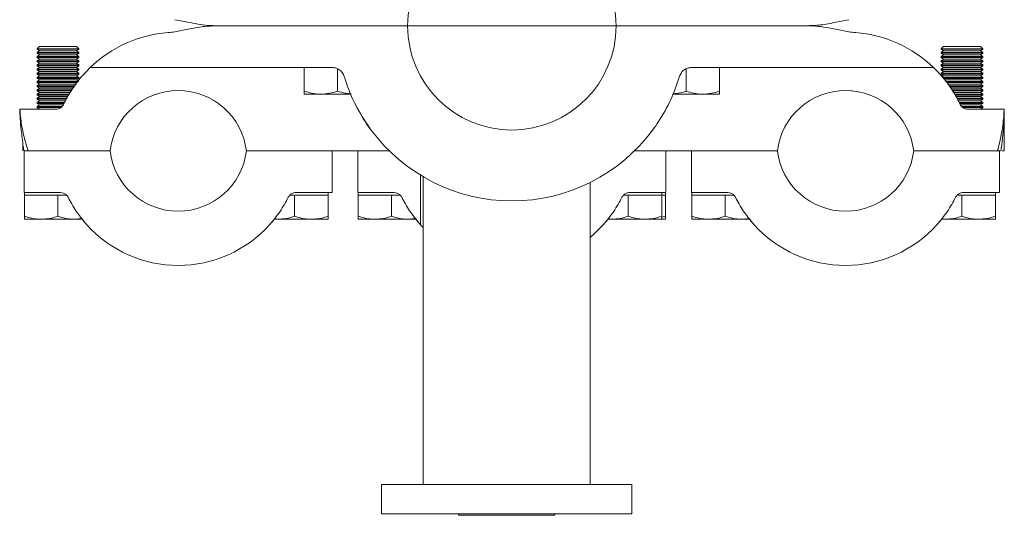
# Model space of a CAD drawing. Header units: millimetres. Extents: x -655 to 34, y 292 to 910.
# Tile 4 of 9: x -655 to -419, y 596 to 715. Entities that reach past the tile are written whole.
import ezdxf

# ---------------------------------------------------------------- set-up
doc = ezdxf.new("R2010")
doc.units = ezdxf.units.MM

msp = doc.modelspace()

# ---------------------------------------------------------------- linework, layer by layer
at = {"color": 7, "linetype": 'Continuous', "lineweight": 15}
for p, q in [((-618.104, 715.106), (-614.991, 714.517)), ((-607.86, 713.657), (-588.869, 713.657)), ((-588.869, 713.657), (-588.104, 713.657)), ((-588.104, 713.657), (-571.104, 713.657)), ((-571.104, 713.657), (-562.312, 713.657)), ((-512.312, 713.657), (-562.312, 713.657)), ((-512.312, 713.657), (-503.52, 713.657)), ((-503.52, 713.657), (-486.52, 713.657)), ((-486.52, 713.657), (-485.755, 713.657)), ((-485.755, 713.657), (-466.765, 713.657)), ((-459.634, 714.517), (-456.52, 715.106)), ((-614.991, 712.797), (-618.104, 712.207)), ((-456.52, 712.207), (-459.634, 712.797)), ((-650.587, 708.657), (-651.142, 708.102)), ((-641.696, 708.657), (-650.587, 708.657)), ((-641.142, 708.102), (-641.696, 708.657)), ((-433.839, 708.657), (-434.394, 708.102)), ((-424.948, 708.657), (-433.839, 708.657)), ((-424.394, 708.102), (-424.948, 708.657)), ((-651.142, 708.102), (-651.142, 708.045)), ((-641.142, 708.102), (-651.142, 708.102)), ((-651.142, 708.045), (-650.587, 707.657)), ((-646.142, 708.045), (-651.142, 708.045)), ((-650.587, 707.657), (-651.142, 707.268)), ((-651.142, 707.268), (-651.142, 707.045)), ((-646.142, 707.268), (-651.142, 707.268)), ((-651.142, 707.045), (-650.587, 706.657)), ((-646.142, 707.045), (-651.142, 707.045)), ((-650.587, 706.657), (-651.142, 706.268)), ((-651.142, 706.268), (-651.142, 706.045)), ((-646.142, 706.268), (-651.142, 706.268)), ((-651.142, 706.045), (-650.587, 705.657)), ((-646.142, 706.045), (-651.142, 706.045)), ((-646.142, 707.657), (-650.587, 707.657)), ((-646.142, 706.657), (-650.587, 706.657)), ((-641.142, 708.045), (-646.142, 708.045)), ((-641.696, 707.657), (-646.142, 707.657)), ((-641.142, 707.268), (-646.142, 707.268)), ((-641.142, 707.045), (-646.142, 707.045)), ((-641.696, 706.657), (-646.142, 706.657)), ((-641.142, 706.268), (-646.142, 706.268)), ((-641.142, 706.045), (-646.142, 706.045)), ((-641.696, 707.657), (-641.142, 708.045)), ((-641.142, 707.268), (-641.696, 707.657)), ((-641.696, 706.657), (-641.142, 707.045)), ((-641.142, 706.268), (-641.696, 706.657)), ((-641.696, 705.657), (-641.142, 706.045)), ((-641.142, 708.045), (-641.142, 708.102)), ((-641.142, 707.045), (-641.142, 707.268)), ((-641.142, 706.045), (-641.142, 706.268)), ((-434.394, 708.102), (-434.394, 708.045)), ((-424.394, 708.102), (-434.394, 708.102)), ((-434.394, 708.045), (-433.839, 707.657)), ((-429.394, 708.045), (-434.394, 708.045)), ((-433.839, 707.657), (-434.394, 707.268)), ((-434.394, 707.268), (-434.394, 707.045)), ((-429.394, 707.268), (-434.394, 707.268)), ((-434.394, 707.045), (-433.839, 706.657)), ((-429.394, 707.045), (-434.394, 707.045)), ((-433.839, 706.657), (-434.394, 706.268)), ((-434.394, 706.268), (-434.394, 706.045)), ((-429.394, 706.268), (-434.394, 706.268)), ((-434.394, 706.045), (-433.839, 705.657)), ((-429.394, 706.045), (-434.394, 706.045)), ((-429.394, 707.657), (-433.839, 707.657)), ((-429.394, 706.657), (-433.839, 706.657)), ((-424.394, 708.045), (-429.394, 708.045)), ((-424.948, 707.657), (-429.394, 707.657)), ((-424.394, 707.268), (-429.394, 707.268)), ((-424.394, 707.045), (-429.394, 707.045)), ((-424.948, 706.657), (-429.394, 706.657)), ((-424.394, 706.268), (-429.394, 706.268)), ((-424.394, 706.045), (-429.394, 706.045)), ((-424.948, 707.657), (-424.394, 708.045)), ((-424.394, 707.268), (-424.948, 707.657)), ((-424.948, 706.657), (-424.394, 707.045)), ((-424.394, 706.268), (-424.948, 706.657)), ((-424.948, 705.657), (-424.394, 706.045)), ((-424.394, 708.045), (-424.394, 708.102)), ((-424.394, 707.045), (-424.394, 707.268)), ((-424.394, 706.045), (-424.394, 706.268)), ((-650.587, 705.657), (-651.142, 705.268)), ((-651.142, 705.268), (-651.142, 705.045)), ((-646.142, 705.268), (-651.142, 705.268)), ((-651.142, 705.045), (-650.587, 704.657)), ((-646.142, 705.045), (-651.142, 705.045)), ((-650.587, 704.657), (-651.142, 704.268)), ((-651.142, 704.268), (-651.142, 704.045)), ((-646.142, 704.268), (-651.142, 704.268)), ((-651.142, 704.045), (-650.587, 703.657)), ((-646.142, 704.045), (-651.142, 704.045)), ((-650.587, 703.657), (-651.142, 703.268)), ((-646.142, 705.657), (-650.587, 705.657)), ((-646.142, 704.657), (-650.587, 704.657)), ((-646.142, 703.657), (-650.587, 703.657)), ((-641.696, 705.657), (-646.142, 705.657)), ((-641.142, 705.268), (-646.142, 705.268)), ((-641.142, 705.045), (-646.142, 705.045)), ((-641.696, 704.657), (-646.142, 704.657)), ((-641.142, 704.268), (-646.142, 704.268)), ((-641.142, 704.045), (-646.142, 704.045)), ((-641.696, 703.657), (-646.142, 703.657)), ((-641.142, 705.268), (-641.696, 705.657)), ((-641.696, 704.657), (-641.142, 705.045)), ((-641.142, 704.268), (-641.696, 704.657)), ((-641.696, 703.657), (-641.142, 704.045)), ((-641.142, 703.268), (-641.696, 703.657)), ((-641.142, 705.045), (-641.142, 705.268)), ((-641.142, 704.045), (-641.142, 704.268)), ((-638.322, 703.657), (-618.104, 703.657)), ((-596.418, 703.657), (-618.104, 703.657)), ((-588.869, 703.657), (-596.418, 703.657)), ((-588.104, 703.657), (-588.869, 703.657)), ((-580.393, 703.657), (-588.104, 703.657)), ((-587.104, 703.657), (-587.104, 697.971)), ((-486.52, 703.657), (-494.231, 703.657)), ((-487.52, 703.657), (-487.52, 697.971)), ((-485.755, 703.657), (-486.52, 703.657)), ((-478.206, 703.657), (-485.755, 703.657)), ((-456.52, 703.657), (-478.206, 703.657)), ((-456.52, 703.657), (-436.303, 703.657)), ((-433.839, 705.657), (-434.394, 705.268)), ((-434.394, 705.268), (-434.394, 705.045)), ((-429.394, 705.268), (-434.394, 705.268)), ((-434.394, 705.045), (-433.839, 704.657)), ((-429.394, 705.045), (-434.394, 705.045)), ((-433.839, 704.657), (-434.394, 704.268)), ((-434.394, 704.268), (-434.394, 704.045)), ((-429.394, 704.268), (-434.394, 704.268)), ((-434.394, 704.045), (-433.839, 703.657)), ((-429.394, 704.045), (-434.394, 704.045)), ((-433.839, 703.657), (-434.394, 703.268)), ((-429.394, 705.657), (-433.839, 705.657)), ((-429.394, 704.657), (-433.839, 704.657)), ((-429.394, 703.657), (-433.839, 703.657)), ((-424.948, 705.657), (-429.394, 705.657)), ((-424.394, 705.268), (-429.394, 705.268)), ((-424.394, 705.045), (-429.394, 705.045)), ((-424.948, 704.657), (-429.394, 704.657)), ((-424.394, 704.268), (-429.394, 704.268)), ((-424.394, 704.045), (-429.394, 704.045)), ((-424.948, 703.657), (-429.394, 703.657)), ((-424.394, 705.268), (-424.948, 705.657)), ((-424.948, 704.657), (-424.394, 705.045)), ((-424.394, 704.268), (-424.948, 704.657)), ((-424.948, 703.657), (-424.394, 704.045)), ((-424.394, 703.268), (-424.948, 703.657)), ((-424.394, 705.045), (-424.394, 705.268)), ((-424.394, 704.045), (-424.394, 704.268)), ((-651.142, 703.268), (-651.142, 703.045)), ((-646.142, 703.268), (-651.142, 703.268)), ((-651.142, 703.045), (-650.587, 702.657)), ((-646.142, 703.045), (-651.142, 703.045)), ((-650.587, 702.657), (-651.142, 702.268)), ((-651.142, 702.268), (-651.142, 702.045)), ((-646.142, 702.268), (-651.142, 702.268)), ((-651.142, 702.045), (-650.587, 701.657)), ((-646.142, 702.045), (-651.142, 702.045)), ((-650.587, 701.657), (-651.142, 701.268)), ((-651.142, 701.268), (-651.142, 701.045)), ((-646.142, 701.268), (-651.142, 701.268)), ((-646.142, 702.657), (-650.587, 702.657)), ((-646.142, 701.657), (-650.587, 701.657)), ((-641.142, 703.268), (-646.142, 703.268)), ((-641.142, 703.045), (-646.142, 703.045)), ((-641.696, 702.657), (-646.142, 702.657)), ((-641.142, 702.268), (-646.142, 702.268)), ((-641.142, 702.045), (-646.142, 702.045)), ((-641.696, 701.657), (-646.142, 701.657)), ((-641.142, 701.268), (-646.142, 701.268)), ((-641.696, 702.657), (-641.142, 703.045)), ((-641.142, 702.268), (-641.696, 702.657)), ((-641.696, 701.657), (-641.142, 702.045)), ((-641.142, 701.268), (-641.696, 701.657)), ((-641.142, 703.045), (-641.142, 703.268)), ((-641.142, 702.045), (-641.142, 702.268)), ((-641.142, 701.045), (-641.142, 701.268)), ((-579.104, 703.322), (-579.104, 697.971)), ((-495.52, 703.328), (-495.52, 697.971)), ((-434.394, 703.268), (-434.394, 703.045)), ((-429.394, 703.268), (-434.394, 703.268)), ((-434.394, 703.045), (-433.839, 702.657)), ((-429.394, 703.045), (-434.394, 703.045)), ((-433.839, 702.657), (-434.394, 702.268)), ((-434.394, 702.268), (-434.394, 702.045)), ((-429.394, 702.268), (-434.394, 702.268)), ((-434.394, 702.045), (-433.839, 701.657)), ((-429.394, 702.045), (-434.394, 702.045)), ((-433.839, 701.657), (-434.179, 701.419)), ((-429.394, 701.268), (-434.047, 701.268)), ((-429.394, 702.657), (-433.839, 702.657)), ((-429.394, 701.657), (-433.839, 701.657)), ((-424.394, 703.268), (-429.394, 703.268)), ((-424.394, 703.045), (-429.394, 703.045)), ((-424.948, 702.657), (-429.394, 702.657)), ((-424.394, 702.268), (-429.394, 702.268)), ((-424.394, 702.045), (-429.394, 702.045)), ((-424.948, 701.657), (-429.394, 701.657)), ((-424.394, 701.268), (-429.394, 701.268)), ((-424.948, 702.657), (-424.394, 703.045)), ((-424.394, 702.268), (-424.948, 702.657)), ((-424.948, 701.657), (-424.394, 702.045)), ((-424.394, 701.268), (-424.948, 701.657)), ((-424.394, 703.045), (-424.394, 703.268)), ((-424.394, 702.045), (-424.394, 702.268)), ((-424.394, 701.045), (-424.394, 701.268)), ((-651.142, 701.045), (-650.587, 700.657)), ((-646.142, 701.045), (-651.142, 701.045)), ((-650.587, 700.657), (-651.142, 700.268)), ((-651.142, 700.268), (-651.142, 700.045)), ((-646.142, 700.268), (-651.142, 700.268)), ((-651.142, 700.045), (-650.587, 699.657)), ((-646.142, 700.045), (-651.142, 700.045)), ((-650.587, 699.657), (-651.142, 699.268)), ((-651.142, 699.268), (-651.142, 699.045)), ((-646.142, 699.268), (-651.142, 699.268)), ((-651.142, 699.045), (-650.587, 698.657)), ((-646.142, 699.045), (-651.142, 699.045)), ((-646.142, 700.657), (-650.587, 700.657)), ((-646.142, 699.657), (-650.587, 699.657)), ((-641.142, 701.045), (-646.142, 701.045)), ((-641.696, 700.657), (-646.142, 700.657)), ((-641.142, 700.268), (-646.142, 700.268)), ((-641.48, 700.045), (-646.142, 700.045)), ((-641.696, 699.657), (-646.142, 699.657)), ((-642.045, 699.268), (-646.142, 699.268)), ((-642.192, 699.045), (-646.142, 699.045)), ((-641.696, 700.657), (-641.142, 701.045)), ((-641.318, 700.392), (-641.696, 700.657)), ((-429.394, 701.045), (-433.894, 701.045)), ((-429.394, 700.657), (-433.508, 700.657)), ((-429.394, 700.268), (-433.277, 700.268)), ((-429.394, 700.045), (-433.085, 700.045)), ((-429.394, 699.657), (-432.84, 699.657)), ((-429.394, 699.268), (-432.566, 699.268)), ((-429.394, 699.045), (-432.415, 699.045)), ((-424.394, 701.045), (-429.394, 701.045)), ((-424.948, 700.657), (-429.394, 700.657)), ((-424.394, 700.268), (-429.394, 700.268)), ((-424.394, 700.045), (-429.394, 700.045)), ((-424.948, 699.657), (-429.394, 699.657)), ((-424.394, 699.268), (-429.394, 699.268)), ((-424.394, 699.045), (-429.394, 699.045)), ((-424.948, 700.657), (-424.394, 701.045)), ((-424.394, 700.268), (-424.948, 700.657)), ((-424.948, 699.657), (-424.394, 700.045)), ((-424.394, 699.268), (-424.948, 699.657)), ((-424.948, 698.657), (-424.394, 699.045)), ((-424.394, 700.045), (-424.394, 700.268)), ((-424.394, 699.045), (-424.394, 699.268)), ((-650.587, 698.657), (-651.142, 698.268)), ((-651.142, 698.268), (-651.142, 698.045)), ((-646.142, 698.268), (-651.142, 698.268)), ((-651.142, 698.045), (-650.587, 697.657)), ((-646.142, 698.045), (-651.142, 698.045)), ((-650.587, 697.657), (-651.142, 697.268)), ((-651.142, 697.268), (-651.142, 697.045)), ((-646.142, 697.268), (-651.142, 697.268)), ((-651.142, 697.045), (-650.587, 696.657)), ((-646.142, 697.045), (-651.142, 697.045)), ((-650.587, 696.657), (-651.142, 696.268)), ((-646.142, 698.657), (-650.587, 698.657)), ((-646.142, 697.657), (-650.587, 697.657)), ((-646.142, 696.657), (-650.587, 696.657)), ((-642.485, 698.657), (-646.142, 698.657)), ((-642.773, 698.268), (-646.142, 698.268)), ((-642.96, 698.045), (-646.142, 698.045)), ((-643.219, 697.657), (-646.142, 697.657)), ((-643.422, 697.268), (-646.142, 697.268)), ((-643.539, 697.045), (-646.142, 697.045)), ((-643.758, 696.657), (-646.142, 696.657)), ((-587.104, 697.257), (-583.104, 697.257)), ((-583.104, 697.257), (-575.828, 697.257)), ((-498.646, 697.257), (-491.52, 697.257)), ((-491.52, 697.257), (-487.52, 697.257)), ((-429.394, 698.657), (-432.134, 698.657)), ((-429.394, 698.268), (-431.859, 698.268)), ((-429.394, 698.045), (-431.691, 698.045)), ((-429.394, 697.657), (-431.412, 697.657)), ((-429.394, 697.268), (-431.171, 697.268)), ((-429.394, 697.045), (-431.054, 697.045)), ((-429.394, 696.657), (-430.842, 696.657)), ((-424.948, 698.657), (-429.394, 698.657)), ((-424.394, 698.268), (-429.394, 698.268)), ((-424.394, 698.045), (-429.394, 698.045)), ((-424.948, 697.657), (-429.394, 697.657)), ((-424.394, 697.268), (-429.394, 697.268)), ((-424.394, 697.045), (-429.394, 697.045)), ((-424.948, 696.657), (-429.394, 696.657)), ((-424.394, 698.268), (-424.948, 698.657)), ((-424.948, 697.657), (-424.394, 698.045)), ((-424.394, 697.268), (-424.948, 697.657)), ((-424.948, 696.657), (-424.394, 697.045)), ((-424.394, 696.268), (-424.948, 696.657)), ((-424.394, 698.045), (-424.394, 698.268)), ((-424.394, 697.045), (-424.394, 697.268)), ((-651.142, 696.268), (-651.142, 696.045)), ((-646.142, 696.268), (-651.142, 696.268)), ((-651.142, 696.045), (-650.587, 695.657)), ((-646.142, 696.045), (-651.142, 696.045)), ((-650.587, 695.657), (-651.142, 695.268)), ((-651.142, 695.268), (-651.142, 695.045)), ((-646.142, 695.268), (-651.142, 695.268)), ((-651.142, 695.045), (-650.587, 694.657)), ((-646.142, 695.045), (-651.142, 695.045)), ((-650.587, 694.657), (-651.142, 694.268)), ((-651.142, 694.268), (-651.142, 694.045)), ((-645.205, 694.268), (-651.142, 694.268)), ((-651.142, 694.045), (-650.587, 693.657)), ((-645.469, 694.045), (-651.142, 694.045)), ((-646.142, 695.657), (-650.587, 695.657)), ((-646.142, 694.657), (-650.587, 694.657)), ((-643.959, 696.268), (-646.142, 696.268)), ((-644.083, 696.045), (-646.142, 696.045)), ((-644.299, 695.657), (-646.142, 695.657)), ((-644.528, 695.268), (-646.142, 695.268)), ((-644.818, 695.045), (-646.142, 695.045)), ((-644.91, 694.657), (-646.142, 694.657)), ((-429.394, 696.268), (-430.639, 696.268)), ((-429.394, 696.045), (-430.518, 696.045)), ((-429.394, 695.657), (-430.304, 695.657)), ((-429.394, 695.268), (-430.092, 695.268)), ((-429.394, 695.045), (-429.822, 695.045)), ((-429.394, 694.657), (-429.732, 694.657)), ((-424.394, 696.268), (-429.394, 696.268)), ((-424.394, 696.045), (-429.394, 696.045)), ((-424.948, 695.657), (-429.394, 695.657)), ((-424.394, 695.268), (-429.394, 695.268)), ((-424.394, 695.045), (-429.394, 695.045)), ((-424.948, 694.657), (-429.394, 694.657)), ((-424.394, 694.268), (-429.394, 694.268)), ((-424.394, 694.045), (-429.128, 694.045)), ((-424.948, 695.657), (-424.394, 696.045)), ((-424.394, 695.268), (-424.948, 695.657)), ((-424.948, 694.657), (-424.394, 695.045)), ((-424.394, 694.268), (-424.948, 694.657)), ((-424.948, 693.657), (-424.394, 694.045)), ((-424.394, 696.045), (-424.394, 696.268)), ((-424.394, 695.045), (-424.394, 695.268)), ((-424.394, 694.045), (-424.394, 694.268)), ((-655.28, 693.657), (-646.611, 693.657)), ((-428.013, 693.657), (-419.305, 693.657)), ((-419.303, 692.095), (-419.303, 683.657)), ((-654.533, 685.374), (-654.533, 683.657)), ((-654.23, 673.657), (-654.23, 683.657)), ((-653.608, 683.657), (-639.23, 683.657)), ((-633.662, 683.657), (-639.23, 683.657)), ((-638.322, 683.657), (-633.662, 683.657)), ((-595.394, 683.657), (-600.962, 683.657)), ((-600.962, 683.657), (-566.706, 683.657)), ((-580.394, 683.657), (-580.394, 673.657)), ((-574.23, 673.657), (-574.23, 683.657)), ((-507.918, 683.657), (-473.662, 683.657)), ((-500.394, 683.657), (-500.394, 673.657)), ((-494.23, 673.657), (-494.23, 683.657)), ((-473.662, 683.657), (-479.23, 683.657)), ((-435.394, 683.657), (-440.962, 683.657)), ((-440.962, 683.657), (-436.303, 683.657)), ((-435.394, 683.657), (-421.035, 683.657)), ((-420.878, 683.657), (-421.049, 683.657)), ((-420.878, 683.657), (-420.394, 683.657)), ((-420.394, 683.657), (-420.394, 673.657)), ((-419.303, 683.657), (-419.8, 683.657)), ((-558.577, 677.438), (-558.577, 603.657)), ((-518.577, 603.657), (-518.577, 676.067)), ((-645.499, 673.657), (-654.23, 673.657)), ((-654.142, 673.657), (-654.142, 673.057)), ((-654.142, 673.057), (-654.142, 667.971)), ((-654.142, 673.057), (-650.142, 673.057)), ((-650.142, 673.057), (-646.142, 673.057)), ((-646.142, 673.057), (-646.142, 667.971)), ((-646.142, 673.057), (-644.098, 673.057)), ((-590.547, 673.057), (-589.394, 673.057)), ((-589.394, 673.057), (-589.394, 667.971)), ((-589.394, 673.057), (-585.394, 673.057)), ((-580.394, 673.657), (-589.126, 673.657)), ((-585.394, 673.057), (-581.394, 673.057)), ((-581.394, 673.057), (-581.394, 673.657)), ((-581.394, 673.057), (-581.394, 667.971)), ((-565.499, 673.657), (-574.23, 673.657)), ((-574.142, 673.657), (-574.142, 673.057)), ((-574.142, 673.057), (-574.142, 667.971)), ((-574.142, 673.057), (-570.142, 673.057)), ((-570.142, 673.057), (-566.142, 673.057)), ((-566.142, 673.057), (-566.142, 667.971)), ((-566.142, 673.057), (-564.098, 673.057)), ((-510.547, 673.057), (-509.394, 673.057)), ((-509.394, 673.057), (-509.394, 667.971)), ((-509.394, 673.057), (-505.394, 673.057)), ((-500.394, 673.657), (-509.126, 673.657)), ((-505.394, 673.057), (-501.394, 673.057)), ((-501.394, 673.057), (-501.394, 673.657)), ((-501.394, 673.057), (-500.483, 673.057)), ((-501.394, 673.057), (-501.394, 667.971)), ((-500.483, 673.057), (-500.483, 673.657)), ((-500.483, 673.057), (-500.483, 667.971)), ((-485.499, 673.657), (-494.23, 673.657)), ((-494.142, 673.657), (-494.142, 673.057)), ((-494.142, 673.057), (-494.142, 667.971)), ((-494.142, 673.057), (-490.142, 673.057)), ((-490.142, 673.057), (-486.142, 673.057)), ((-486.142, 673.057), (-486.142, 667.971)), ((-486.142, 673.057), (-484.098, 673.057)), ((-430.547, 673.057), (-429.394, 673.057)), ((-429.394, 673.057), (-429.394, 667.971)), ((-429.394, 673.057), (-425.394, 673.057)), ((-420.394, 673.657), (-429.126, 673.657)), ((-425.394, 673.057), (-421.394, 673.057)), ((-421.394, 673.057), (-421.394, 673.657)), ((-421.394, 673.057), (-421.394, 667.971)), ((-654.142, 667.257), (-650.142, 667.257)), ((-650.142, 667.257), (-642.142, 667.257)), ((-640.392, 667.425), (-642.142, 667.257)), ((-642.142, 667.257), (-640.194, 667.257)), ((-639.23, 665.954), (-640.335, 667.257)), ((-594.526, 666.965), (-595.394, 665.954)), ((-594.419, 667.257), (-593.394, 667.257)), ((-593.394, 667.257), (-585.394, 667.257)), ((-585.394, 667.257), (-581.394, 667.257)), ((-574.142, 667.257), (-570.142, 667.257)), ((-570.142, 667.257), (-562.142, 667.257)), ((-560.392, 667.425), (-562.142, 667.257)), ((-562.142, 667.257), (-560.194, 667.257)), ((-559.23, 665.954), (-560.335, 667.257)), ((-559.23, 665.954), (-558.577, 665.251)), ((-514.526, 666.965), (-515.394, 665.954)), ((-514.419, 667.257), (-513.394, 667.257)), ((-513.394, 667.257), (-505.394, 667.257)), ((-505.394, 667.257), (-501.394, 667.257)), ((-500.483, 667.971), (-501.394, 667.73)), ((-501.394, 667.257), (-500.483, 667.257)), ((-494.142, 667.257), (-490.142, 667.257)), ((-490.142, 667.257), (-482.142, 667.257)), ((-480.392, 667.425), (-482.142, 667.257)), ((-482.142, 667.257), (-480.194, 667.257)), ((-479.23, 665.954), (-480.335, 667.257)), ((-434.526, 666.965), (-435.394, 665.954)), ((-434.419, 667.257), (-433.394, 667.257)), ((-433.394, 667.257), (-425.394, 667.257)), ((-425.394, 667.257), (-421.394, 667.257)), ((-568.577, 603.657), (-568.577, 596.657)), ((-568.577, 603.657), (-508.577, 603.657)), ((-508.577, 596.657), (-508.577, 603.657)), ((-568.577, 596.657), (-508.577, 596.657)), ((-550.137, 596.657), (-550.137, 596.277)), ((-527.017, 596.277), (-550.137, 596.277)), ((-527.017, 596.277), (-527.017, 596.657))]:
    msp.add_line(p, q, dxfattribs=at)
at = {"color": 8, "linetype": 'Continuous', "lineweight": 15}
msp.add_line((-559.23, 677.829), (-559.23, 665.954), dxfattribs=at)
at = {"color": 7, "linetype": 'Continuous', "lineweight": 15, "flags": 128}
msp.add_lwpolyline([(-518.577, 662.906), (-517.576, 663.769), (-515.394, 665.954)], dxfattribs=at)
at = {"color": 7, "linetype": 'Continuous', "lineweight": 15}
for centre, radius, start, end in [((-537.312, 713.657), 25, 0, 180), ((-537.312, 713.657), 25, 180, 0), ((-617.312, 681.657), 30.472, 94.56154, 133.78104), ((-622.121, 741.937), 30, 274.56154, 277.69533), ((-452.503, 741.937), 30, 262.30467, 265.43846), ((-457.312, 681.657), 30.472, 46.21896, 85.43846), ((-617.312, 681.657), 16.472, 6.97401, 173.02599), ((-457.312, 681.657), 16.472, 6.97401, 173.02599), ((-537.312, 713.657), 42, 207.51239, 216.43076), ((-537.312, 713.657), 42, 216.43076, 323.56924), ((-617.312, 685.657), 16.472, 186.97401, 353.02599), ((-457.312, 685.657), 16.472, 186.97401, 353.02599), ((-617.312, 685.657), 29.472, 221.95244, 318.04756), ((-457.312, 685.657), 29.472, 221.95244, 318.04756)]:
    msp.add_arc(centre, radius, start, end, dxfattribs=at)
for centre, major_axis, start_param, end_param in [((-638.322, 741.67), (0, -38.013), 6.2788283, 6.2831853), ((-436.303, 741.67), (0, 38.013), 3.1415927, 3.1459497)]:
    msp.add_ellipse(centre, major_axis=major_axis, ratio=0.4472136, start_param=start_param, end_param=end_param, dxfattribs=at)
for points, knots in [([(-614.991, 714.517), (-613.387, 714.196), (-610.979, 713.715), (-608.64, 713.671), (-607.86, 713.657)], [0, 0, 0, 0, 0.6661919, 1, 1, 1, 1]), ([(-607.86, 713.657), (-609.01, 713.62), (-611.343, 713.544), (-613.76, 713.097), (-614.975, 712.801), (-614.991, 712.797)], [0, 0, 0, 0, 0.489737, 0.9936838, 1, 1, 1, 1]), ([(-466.765, 713.657), (-465.615, 713.694), (-463.281, 713.769), (-460.864, 714.216), (-459.649, 714.513), (-459.634, 714.517)], [0, 0, 0, 0, 0.489738, 0.9936844, 1, 1, 1, 1]), ([(-459.634, 712.797), (-461.238, 713.118), (-463.645, 713.599), (-465.984, 713.642), (-466.765, 713.657)], [0, 0, 0, 0, 0.6661914, 1, 1, 1, 1]), ([(-644.806, 694.794), (-644.311, 695.75), (-643.263, 697.773), (-641.191, 700.751), (-639.334, 702.682), (-638.396, 703.657)], [0, 0, 0, 0, 0.3070774, 0.6498536, 1, 1, 1, 1]), ([(-580.393, 703.657), (-580.032, 703.62), (-579.308, 703.547), (-578.328, 702.926), (-577.752, 702.171), (-577.575, 701.674), (-577.521, 701.523)], [0, 0, 0, 0, 0.306596, 0.6147541, 0.8832188, 1, 1, 1, 1]), ([(-497.103, 701.523), (-496.979, 701.825), (-496.732, 702.429), (-496.039, 703.105), (-495.181, 703.57), (-494.56, 703.627), (-494.231, 703.657)], [0, 0, 0, 0, 0.2367953, 0.4732021, 0.720321, 1, 1, 1, 1]), ([(-436.229, 703.657), (-436.202, 703.631), (-435.211, 702.679), (-433.424, 700.695), (-431.344, 697.758), (-430.301, 695.732), (-429.818, 694.794)], [0, 0, 0, 0, 0.0094808, 0.349908, 0.6991153, 1, 1, 1, 1]), ([(-571.104, 688.715), (-572.249, 690.415), (-574.57, 693.861), (-576.486, 698.274), (-577.32, 700.893), (-577.521, 701.523)], [0, 0, 0, 0, 0.4250318, 0.8616074, 1, 1, 1, 1]), ([(-497.103, 701.523), (-497.752, 699.656), (-499.064, 695.881), (-501.423, 691.667), (-503.06, 689.363), (-503.52, 688.715)], [0, 0, 0, 0, 0.4131282, 0.8349912, 1, 1, 1, 1]), ([(-583.104, 697.257), (-583.199, 697.258), (-583.917, 697.264), (-585.271, 697.42), (-586.489, 697.786), (-587.104, 697.971)], [0, 0, 0, 0, 0.0700856, 0.5307823, 1, 1, 1, 1]), ([(-587.104, 697.971), (-587.104, 697.891), (-587.104, 697.469), (-587.104, 697.352), (-587.104, 697.257)], [0, 0, 0, 0, 0.1886967, 1, 1, 1, 1]), ([(-579.104, 697.971), (-579.754, 697.772), (-581.065, 697.368), (-582.42, 697.294), (-583.104, 697.257)], [0, 0, 0, 0, 0.4954589, 1, 1, 1, 1]), ([(-575.881, 697.317), (-576.339, 697.355), (-577.432, 697.445), (-578.49, 697.778), (-579.104, 697.971)], [0, 0, 0, 0, 0.41933855, 1, 1, 1, 1]), ([(-495.52, 697.971), (-496.169, 697.765), (-497.211, 697.433), (-498.289, 697.362), (-498.697, 697.336)], [0, 0, 0, 0, 0.6220987, 1, 1, 1, 1]), ([(-491.52, 697.257), (-491.615, 697.258), (-492.333, 697.264), (-493.687, 697.42), (-494.905, 697.786), (-495.52, 697.971)], [0, 0, 0, 0, 0.0700857, 0.5307822, 1, 1, 1, 1]), ([(-487.52, 697.971), (-488.17, 697.772), (-489.481, 697.368), (-490.836, 697.294), (-491.52, 697.257)], [0, 0, 0, 0, 0.4954579, 1, 1, 1, 1]), ([(-487.52, 697.257), (-487.52, 697.352), (-487.52, 697.469), (-487.52, 697.891), (-487.52, 697.971)], [0, 0, 0, 0, 0.8113033, 1, 1, 1, 1]), ([(-644.806, 694.794), (-644.96, 694.557), (-645.261, 694.09), (-645.935, 693.72), (-646.409, 693.676), (-646.611, 693.657)], [0, 0, 0, 0, 0.3737784, 0.7339813, 1, 1, 1, 1]), ([(-428.013, 693.657), (-428.296, 693.693), (-428.846, 693.764), (-429.469, 694.213), (-429.712, 694.618), (-429.818, 694.794)], [0, 0, 0, 0, 0.3740812, 0.7273298, 1, 1, 1, 1]), ([(-655.316, 693.655), (-655.283, 692.916), (-655.206, 691.237), (-654.919, 688.259), (-654.608, 685.652), (-654.335, 684.004), (-654.275, 683.64)], [0, 0, 0, 0, 0.2188856, 0.4971547, 0.8890839, 1, 1, 1, 1]), ([(-655.28, 693.657), (-655.218, 692.892), (-655.054, 690.873), (-654.425, 687.515), (-653.686, 684.949), (-653.313, 683.657)], [0, 0, 0, 0, 0.2320857, 0.6131283, 1, 1, 1, 1]), ([(-420.878, 683.657), (-420.855, 683.744), (-420.468, 685.215), (-419.821, 688.101), (-419.374, 691.367), (-419.319, 693.191), (-419.305, 693.657)], [0, 0, 0, 0, 0.0260599, 0.4373881, 0.856466, 1, 1, 1, 1]), ([(-420.075, 683.645), (-420.04, 683.872), (-419.847, 685.134), (-419.574, 687.397), (-419.339, 690.378), (-419.242, 692.454), (-419.277, 693.534), (-419.281, 693.675)], [0, 0, 0, 0, 0.0694776, 0.3864654, 0.6802685, 0.958239, 1, 1, 1, 1]), ([(-653.313, 683.657), (-653.76, 683.657), (-654.352, 683.657), (-654.202, 683.657), (-654.166, 683.657)], [0, 0, 0, 0, 0.7553033, 1, 1, 1, 1]), ([(-420.151, 683.657), (-420.147, 683.657), (-420.13, 683.657), (-420.56, 683.657), (-420.878, 683.657)], [0, 0, 0, 0, 0.2582794, 1, 1, 1, 1]), ([(-645.499, 673.657), (-645.265, 673.633), (-644.798, 673.587), (-644.171, 673.207), (-643.841, 672.806), (-643.72, 672.571), (-643.707, 672.546)], [0, 0, 0, 0, 0.3277367, 0.6563083, 0.9634266, 1, 1, 1, 1]), ([(-590.917, 672.546), (-590.798, 672.736), (-590.561, 673.115), (-590.005, 673.489), (-589.507, 673.642), (-589.21, 673.654), (-589.126, 673.657)], [0, 0, 0, 0, 0.2899856, 0.5795746, 0.8801367, 1, 1, 1, 1]), ([(-565.499, 673.657), (-565.265, 673.633), (-564.798, 673.587), (-564.171, 673.207), (-563.84, 672.806), (-563.72, 672.571), (-563.707, 672.546)], [0, 0, 0, 0, 0.3277355, 0.6563101, 0.9634288, 1, 1, 1, 1]), ([(-510.917, 672.546), (-510.798, 672.736), (-510.561, 673.115), (-510.005, 673.489), (-509.507, 673.642), (-509.21, 673.654), (-509.126, 673.657)], [0, 0, 0, 0, 0.2899854, 0.5795738, 0.8801366, 1, 1, 1, 1]), ([(-485.499, 673.657), (-485.265, 673.633), (-484.798, 673.587), (-484.171, 673.207), (-483.841, 672.806), (-483.72, 672.571), (-483.707, 672.546)], [0, 0, 0, 0, 0.3277367, 0.6563097, 0.9634281, 1, 1, 1, 1]), ([(-430.917, 672.546), (-430.798, 672.736), (-430.561, 673.115), (-430.005, 673.489), (-429.507, 673.642), (-429.21, 673.654), (-429.126, 673.657)], [0, 0, 0, 0, 0.2899847, 0.579573, 0.880137, 1, 1, 1, 1]), ([(-639.23, 665.954), (-640.035, 666.919), (-641.661, 668.869), (-643.014, 671.168), (-643.646, 672.424), (-643.707, 672.546)], [0, 0, 0, 0, 0.468966, 0.9484473, 1, 1, 1, 1]), ([(-590.917, 672.546), (-591.54, 671.389), (-592.801, 669.049), (-594.523, 666.994), (-595.394, 665.954)], [0, 0, 0, 0, 0.4945281, 1, 1, 1, 1]), ([(-559.23, 665.954), (-560.035, 666.919), (-561.661, 668.869), (-563.014, 671.168), (-563.646, 672.424), (-563.707, 672.546)], [0, 0, 0, 0, 0.4689659, 0.9484473, 1, 1, 1, 1]), ([(-510.917, 672.546), (-511.54, 671.389), (-512.801, 669.049), (-514.523, 666.994), (-515.394, 665.954)], [0, 0, 0, 0, 0.4945279, 1, 1, 1, 1]), ([(-479.23, 665.954), (-480.035, 666.919), (-481.661, 668.869), (-483.014, 671.168), (-483.646, 672.424), (-483.707, 672.546)], [0, 0, 0, 0, 0.4689657, 0.9484475, 1, 1, 1, 1]), ([(-430.917, 672.546), (-431.54, 671.389), (-432.801, 669.049), (-434.523, 666.994), (-435.394, 665.954)], [0, 0, 0, 0, 0.4945276, 1, 1, 1, 1]), ([(-650.142, 667.257), (-650.237, 667.258), (-650.955, 667.264), (-652.308, 667.42), (-653.527, 667.786), (-654.142, 667.971)], [0, 0, 0, 0, 0.070083, 0.5307817, 1, 1, 1, 1]), ([(-654.142, 667.971), (-654.142, 667.891), (-654.142, 667.469), (-654.142, 667.352), (-654.142, 667.257)], [0, 0, 0, 0, 0.18869535, 1, 1, 1, 1]), ([(-646.142, 667.971), (-646.791, 667.772), (-648.103, 667.368), (-649.458, 667.294), (-650.142, 667.257)], [0, 0, 0, 0, 0.4954568, 1, 1, 1, 1]), ([(-642.142, 667.257), (-642.237, 667.258), (-642.955, 667.264), (-644.308, 667.42), (-645.527, 667.786), (-646.142, 667.971)], [0, 0, 0, 0, 0.0700872, 0.5307825, 1, 1, 1, 1]), ([(-593.394, 667.257), (-593.489, 667.257), (-593.797, 667.256), (-594.104, 667.302), (-594.316, 667.333)], [0, 0, 0, 0, 0.3074476, 1, 1, 1, 1]), ([(-589.394, 667.971), (-590.044, 667.772), (-591.355, 667.368), (-592.71, 667.294), (-593.394, 667.257)], [0, 0, 0, 0, 0.4954575, 1, 1, 1, 1]), ([(-585.394, 667.257), (-585.489, 667.258), (-586.207, 667.264), (-587.561, 667.42), (-588.779, 667.786), (-589.394, 667.971)], [0, 0, 0, 0, 0.0700871, 0.5307831, 1, 1, 1, 1]), ([(-581.394, 667.971), (-582.044, 667.772), (-583.355, 667.368), (-584.71, 667.294), (-585.394, 667.257)], [0, 0, 0, 0, 0.4954583, 1, 1, 1, 1]), ([(-581.394, 667.257), (-581.394, 667.352), (-581.394, 667.469), (-581.394, 667.891), (-581.394, 667.971)], [0, 0, 0, 0, 0.81130465, 1, 1, 1, 1]), ([(-570.142, 667.257), (-570.237, 667.258), (-570.955, 667.264), (-572.308, 667.42), (-573.527, 667.786), (-574.142, 667.971)], [0, 0, 0, 0, 0.070085, 0.5307817, 1, 1, 1, 1]), ([(-574.142, 667.971), (-574.142, 667.891), (-574.142, 667.469), (-574.142, 667.352), (-574.142, 667.257)], [0, 0, 0, 0, 0.18869535, 1, 1, 1, 1]), ([(-566.142, 667.971), (-566.791, 667.772), (-568.103, 667.368), (-569.458, 667.294), (-570.142, 667.257)], [0, 0, 0, 0, 0.4954575, 1, 1, 1, 1]), ([(-562.142, 667.257), (-562.237, 667.258), (-562.955, 667.264), (-564.308, 667.42), (-565.527, 667.786), (-566.142, 667.971)], [0, 0, 0, 0, 0.0700871, 0.5307824, 1, 1, 1, 1]), ([(-513.394, 667.257), (-513.489, 667.257), (-513.797, 667.256), (-514.104, 667.302), (-514.316, 667.333)], [0, 0, 0, 0, 0.3074513, 1, 1, 1, 1]), ([(-509.394, 667.971), (-510.044, 667.772), (-511.355, 667.368), (-512.71, 667.294), (-513.394, 667.257)], [0, 0, 0, 0, 0.4954579, 1, 1, 1, 1]), ([(-505.394, 667.257), (-505.489, 667.258), (-506.207, 667.264), (-507.561, 667.42), (-508.779, 667.786), (-509.394, 667.971)], [0, 0, 0, 0, 0.0700866, 0.5307827, 1, 1, 1, 1]), ([(-501.394, 667.971), (-502.044, 667.772), (-503.355, 667.368), (-504.71, 667.294), (-505.394, 667.257)], [0, 0, 0, 0, 0.49545851, 1, 1, 1, 1]), ([(-501.394, 667.257), (-501.394, 667.352), (-501.394, 667.469), (-501.394, 667.891), (-501.394, 667.971)], [0, 0, 0, 0, 0.81130465, 1, 1, 1, 1]), ([(-500.483, 667.257), (-500.483, 667.352), (-500.483, 667.469), (-500.483, 667.891), (-500.483, 667.971)], [0, 0, 0, 0, 0.81130465, 1, 1, 1, 1]), ([(-490.142, 667.257), (-490.237, 667.258), (-490.955, 667.264), (-492.308, 667.42), (-493.527, 667.786), (-494.142, 667.971)], [0, 0, 0, 0, 0.070085, 0.5307819, 1, 1, 1, 1]), ([(-494.142, 667.971), (-494.142, 667.891), (-494.142, 667.469), (-494.142, 667.352), (-494.142, 667.257)], [0, 0, 0, 0, 0.18869535, 1, 1, 1, 1]), ([(-486.142, 667.971), (-486.791, 667.772), (-488.103, 667.368), (-489.458, 667.294), (-490.142, 667.257)], [0, 0, 0, 0, 0.4954578, 1, 1, 1, 1]), ([(-482.142, 667.257), (-482.237, 667.258), (-482.955, 667.264), (-484.308, 667.42), (-485.527, 667.786), (-486.142, 667.971)], [0, 0, 0, 0, 0.07008646, 0.53078261, 1, 1, 1, 1]), ([(-433.394, 667.257), (-433.489, 667.257), (-433.797, 667.256), (-434.104, 667.302), (-434.316, 667.333)], [0, 0, 0, 0, 0.3074517, 1, 1, 1, 1]), ([(-429.394, 667.971), (-430.044, 667.772), (-431.355, 667.368), (-432.71, 667.294), (-433.394, 667.257)], [0, 0, 0, 0, 0.4954588, 1, 1, 1, 1]), ([(-425.394, 667.257), (-425.489, 667.258), (-426.207, 667.264), (-427.561, 667.42), (-428.779, 667.786), (-429.394, 667.971)], [0, 0, 0, 0, 0.0700871, 0.5307831, 1, 1, 1, 1]), ([(-421.394, 667.971), (-422.044, 667.772), (-423.355, 667.368), (-424.71, 667.294), (-425.394, 667.257)], [0, 0, 0, 0, 0.4954589, 1, 1, 1, 1]), ([(-421.394, 667.257), (-421.394, 667.352), (-421.394, 667.469), (-421.394, 667.891), (-421.394, 667.971)], [0, 0, 0, 0, 0.81130465, 1, 1, 1, 1])]:
    msp.add_open_spline(points, degree=3, knots=knots, dxfattribs=at)

doc.saveas('drawing.dxf')
